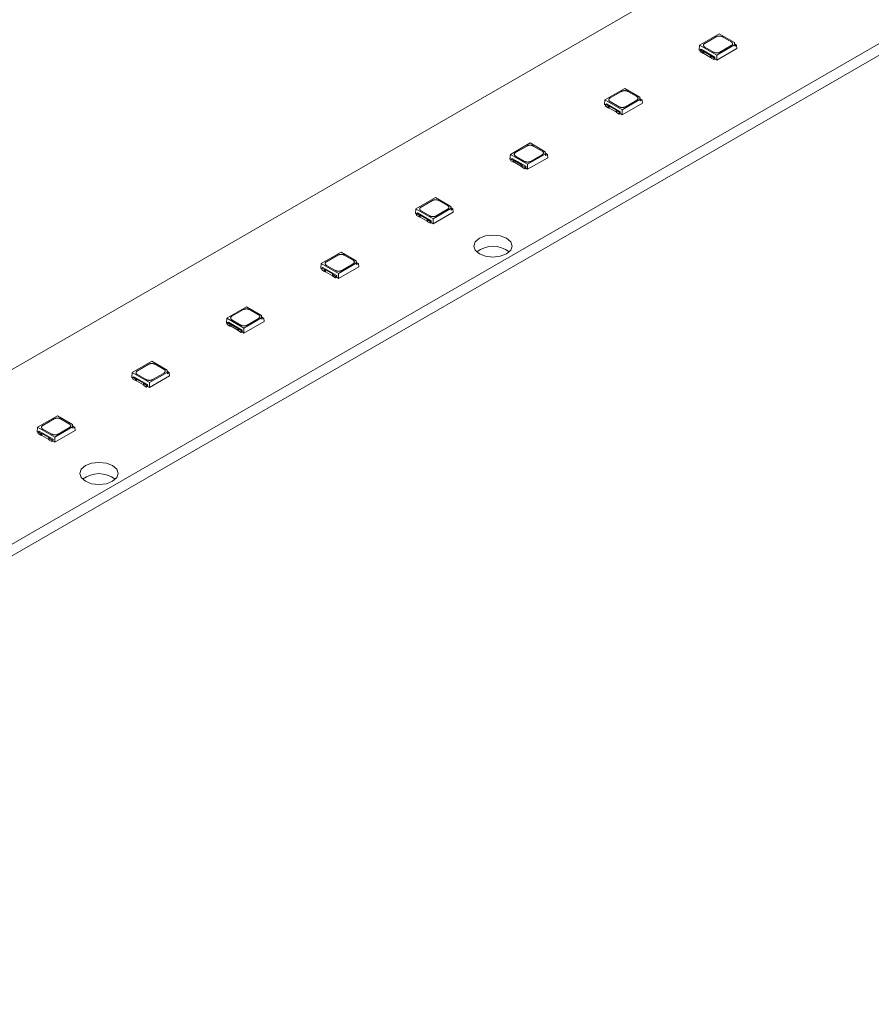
# Model space of a CAD drawing. Header units: millimetres. Extents: x -86 to 309, y 104 to 334.
# Tile 3 of 6: x 19 to 114, y 104 to 214. Entities that reach past the tile are written whole.
import ezdxf

# ---------------------------------------------------------------- set-up
doc = ezdxf.new("R2010")
doc.units = ezdxf.units.MM

msp = doc.modelspace()

# ---------------------------------------------------------------- linework, layer by layer
at = {"color": 7, "linetype": 'Continuous', "lineweight": 15}
for p, q in [((-69.1, 105.1), (309.2, 323.49)), ((-69.1, 103.79), (309.2, 322.18)), ((99.72, 222.15), (14.37, 172.88)), ((97.42, 212.68), (95.21, 211.4)), ((95.79, 211.6), (97.07, 212.34)), ((99.13, 211.69), (97.42, 212.68)), ((97.78, 212.34), (98.77, 211.76)), ((95.21, 211.4), (95.16, 210.87)), ((95.21, 211.4), (97.14, 210.28)), ((96.79, 210.62), (95.79, 211.19)), ((97.14, 210.28), (99.13, 211.43)), ((97.14, 209.72), (99.4, 211.03)), ((98.77, 211.36), (97.49, 210.62)), ((99.13, 211.43), (99.13, 211.69)), ((99.13, 211.69), (99.16, 211.52)), ((99.13, 211.43), (99.16, 211.28)), ((99.16, 211.28), (99.16, 211.52)), ((99.16, 211.52), (99.37, 211.4)), ((99.37, 211.4), (99.16, 211.28)), ((99.37, 211.4), (99.4, 211.03)), ((95.16, 210.87), (95.27, 210.8)), ((95.39, 210.95), (95.27, 210.88)), ((95.27, 210.88), (95.57, 210.71)), ((95.27, 210.88), (95.27, 210.68)), ((95.27, 210.68), (95.57, 210.51)), ((95.39, 210.95), (96.93, 210.06)), ((95.57, 210.51), (95.57, 210.71)), ((95.7, 210.68), (96.46, 210.24)), ((95.7, 210.47), (95.7, 210.68)), ((95.7, 210.47), (96.46, 210.03)), ((96.46, 210.03), (96.46, 210.24)), ((96.52, 210.16), (96.82, 209.99)), ((96.52, 209.96), (96.52, 210.16)), ((96.52, 209.96), (96.82, 209.79)), ((96.82, 209.99), (96.93, 210.06)), ((96.82, 209.79), (96.82, 209.99)), ((96.93, 210.06), (96.92, 209.85)), ((97.03, 209.91), (97.03, 209.91)), ((97.14, 209.72), (97.14, 210.28)), ((96.82, 209.79), (96.92, 209.85)), ((96.92, 209.85), (97.14, 209.72)), ((86.82, 206.55), (84.6, 205.27)), ((85.18, 205.48), (86.46, 206.22)), ((88.52, 205.57), (86.82, 206.55)), ((87.17, 206.22), (88.17, 205.64)), ((88.52, 205.31), (88.52, 205.57)), ((88.52, 205.57), (88.56, 205.39)), ((84.6, 205.27), (84.55, 204.74)), ((84.55, 204.74), (84.67, 204.68)), ((84.6, 205.27), (86.53, 204.16)), ((84.78, 204.83), (84.67, 204.76)), ((84.67, 204.76), (84.96, 204.59)), ((84.67, 204.76), (84.67, 204.56)), ((84.67, 204.56), (84.96, 204.38)), ((84.78, 204.83), (86.32, 203.94)), ((84.96, 204.38), (84.96, 204.59)), ((85.09, 204.56), (85.86, 204.11)), ((85.09, 204.35), (85.09, 204.56)), ((86.18, 204.49), (85.18, 205.07)), ((86.53, 204.16), (88.52, 205.31)), ((86.53, 203.6), (88.8, 204.91)), ((88.17, 205.23), (86.89, 204.49)), ((88.52, 205.31), (88.56, 205.15)), ((88.56, 205.15), (88.56, 205.39)), ((88.56, 205.39), (88.76, 205.27)), ((88.76, 205.27), (88.56, 205.15)), ((88.76, 205.27), (88.8, 204.91)), ((85.09, 204.35), (85.86, 203.91)), ((85.86, 203.91), (85.86, 204.11)), ((85.91, 204.04), (86.21, 203.87)), ((85.91, 203.84), (85.91, 204.04)), ((85.91, 203.84), (86.21, 203.67)), ((86.21, 203.87), (86.32, 203.94)), ((86.21, 203.67), (86.21, 203.87)), ((86.21, 203.67), (86.32, 203.73)), ((86.32, 203.94), (86.32, 203.73)), ((86.32, 203.73), (86.53, 203.6)), ((86.42, 203.79), (86.42, 203.79)), ((86.53, 203.6), (86.53, 204.16)), ((76.21, 200.43), (74, 199.15)), ((74.58, 199.36), (75.86, 200.09)), ((77.91, 199.45), (76.21, 200.43)), ((76.56, 200.09), (77.56, 199.52)), ((74, 199.15), (73.95, 198.62)), ((74, 199.15), (75.93, 198.04)), ((75.57, 198.37), (74.58, 198.95)), ((75.93, 198.04), (77.91, 199.18)), ((77.56, 199.11), (76.28, 198.37)), ((77.91, 199.18), (77.91, 199.45)), ((77.91, 199.45), (77.95, 199.27)), ((77.91, 199.18), (77.95, 199.03)), ((77.95, 199.03), (77.95, 199.27)), ((77.95, 199.27), (78.16, 199.15)), ((78.16, 199.15), (77.95, 199.03)), ((78.16, 199.15), (78.19, 198.78)), ((73.95, 198.62), (74.06, 198.56)), ((74.18, 198.7), (74.06, 198.64)), ((74.06, 198.64), (74.36, 198.47)), ((74.06, 198.64), (74.06, 198.43)), ((74.06, 198.43), (74.36, 198.26)), ((74.18, 198.7), (75.72, 197.81)), ((74.36, 198.26), (74.36, 198.47)), ((74.49, 198.43), (75.25, 197.99)), ((74.49, 198.23), (74.49, 198.43)), ((74.49, 198.23), (75.25, 197.79)), ((75.25, 197.79), (75.25, 197.99)), ((75.31, 197.92), (75.6, 197.75)), ((75.31, 197.71), (75.31, 197.92)), ((75.6, 197.75), (75.72, 197.81)), ((75.6, 197.54), (75.6, 197.75)), ((75.72, 197.81), (75.71, 197.6)), ((75.93, 197.48), (78.19, 198.78)), ((75.93, 197.48), (75.93, 198.04)), ((75.31, 197.71), (75.6, 197.54)), ((75.6, 197.54), (75.71, 197.6)), ((75.71, 197.6), (75.93, 197.48)), ((75.82, 197.67), (75.82, 197.66)), ((65.6, 194.31), (63.39, 193.03)), ((63.97, 193.23), (65.25, 193.97)), ((67.31, 193.32), (65.6, 194.31)), ((65.96, 193.97), (66.95, 193.4)), ((67.31, 193.06), (67.31, 193.32)), ((67.31, 193.32), (67.34, 193.15)), ((63.39, 193.03), (63.34, 192.5)), ((63.34, 192.5), (63.45, 192.43)), ((63.39, 193.03), (65.32, 191.91)), ((63.57, 192.58), (63.45, 192.51)), ((63.45, 192.51), (63.75, 192.34)), ((63.45, 192.51), (63.45, 192.31)), ((63.45, 192.31), (63.75, 192.14)), ((63.57, 192.58), (65.11, 191.69)), ((63.75, 192.14), (63.75, 192.34)), ((63.88, 192.31), (64.64, 191.87)), ((63.88, 192.11), (63.88, 192.31)), ((64.97, 192.25), (63.97, 192.82)), ((65.32, 191.91), (67.31, 193.06)), ((65.32, 191.35), (67.58, 192.66)), ((66.95, 192.99), (65.68, 192.25)), ((67.31, 193.06), (67.34, 192.91)), ((67.34, 192.91), (67.34, 193.15)), ((67.34, 193.15), (67.55, 193.03)), ((67.55, 193.03), (67.34, 192.91)), ((67.55, 193.03), (67.58, 192.66)), ((63.88, 192.11), (64.64, 191.66)), ((64.64, 191.66), (64.64, 191.87)), ((64.7, 191.79), (65, 191.62)), ((64.7, 191.59), (64.7, 191.79)), ((64.7, 191.59), (65, 191.42)), ((65, 191.62), (65.11, 191.69)), ((65, 191.42), (65, 191.62)), ((65, 191.42), (65.1, 191.48)), ((65.11, 191.69), (65.1, 191.48)), ((65.1, 191.48), (65.32, 191.35)), ((65.21, 191.54), (65.21, 191.54)), ((65.32, 191.35), (65.32, 191.91)), ((55, 188.18), (52.78, 186.91)), ((53.36, 187.11), (54.64, 187.85)), ((56.7, 187.2), (55, 188.18)), ((55.35, 187.85), (56.35, 187.27)), ((52.78, 186.91), (52.74, 186.37)), ((52.78, 186.91), (54.71, 185.79)), ((54.36, 186.13), (53.36, 186.7)), ((54.71, 185.79), (56.7, 186.94)), ((56.35, 186.86), (55.07, 186.13)), ((56.7, 186.94), (56.7, 187.2)), ((56.7, 187.2), (56.74, 187.03)), ((56.7, 186.94), (56.74, 186.79)), ((56.74, 186.79), (56.74, 187.03)), ((56.74, 187.03), (56.94, 186.91)), ((56.94, 186.91), (56.74, 186.79)), ((56.94, 186.91), (56.98, 186.54)), ((52.74, 186.37), (52.85, 186.31)), ((52.96, 186.46), (52.85, 186.39)), ((52.85, 186.39), (53.14, 186.22)), ((52.85, 186.39), (52.85, 186.19)), ((52.85, 186.19), (53.14, 186.02)), ((52.96, 186.46), (54.51, 185.57)), ((53.14, 186.02), (53.14, 186.22)), ((53.27, 186.19), (54.04, 185.75)), ((53.27, 185.98), (53.27, 186.19)), ((53.27, 185.98), (54.04, 185.54)), ((54.04, 185.54), (54.04, 185.75)), ((54.09, 185.67), (54.39, 185.5)), ((54.09, 185.47), (54.09, 185.67)), ((54.71, 185.23), (56.98, 186.54)), ((54.71, 185.23), (54.71, 185.79)), ((54.09, 185.47), (54.39, 185.3)), ((54.39, 185.5), (54.51, 185.57)), ((54.39, 185.3), (54.39, 185.5)), ((54.39, 185.3), (54.5, 185.36)), ((54.51, 185.57), (54.5, 185.36)), ((54.5, 185.36), (54.71, 185.23)), ((54.6, 185.42), (54.6, 185.42)), ((44.39, 182.06), (42.18, 180.78)), ((42.76, 180.99), (44.04, 181.73)), ((46.09, 181.08), (44.39, 182.06)), ((44.74, 181.73), (45.74, 181.15)), ((42.18, 180.78), (42.13, 180.25)), ((42.13, 180.25), (42.24, 180.19)), ((42.18, 180.78), (44.11, 179.67)), ((42.36, 180.33), (42.24, 180.27)), ((42.24, 180.27), (42.54, 180.1)), ((42.24, 180.27), (42.24, 180.06)), ((42.24, 180.06), (42.54, 179.89)), ((42.36, 180.33), (43.9, 179.44)), ((42.54, 179.89), (42.54, 180.1)), ((42.67, 180.06), (43.43, 179.62)), ((42.67, 179.86), (42.67, 180.06)), ((43.75, 180), (42.76, 180.58)), ((44.11, 179.67), (46.09, 180.81)), ((44.11, 179.11), (46.37, 180.41)), ((45.74, 180.74), (44.46, 180)), ((46.09, 180.81), (46.09, 181.08)), ((46.09, 181.08), (46.13, 180.9)), ((46.09, 180.81), (46.13, 180.66)), ((46.13, 180.66), (46.13, 180.9)), ((46.13, 180.9), (46.34, 180.78)), ((46.34, 180.78), (46.13, 180.66)), ((46.34, 180.78), (46.37, 180.41)), ((42.67, 179.86), (43.43, 179.42)), ((43.43, 179.42), (43.43, 179.62)), ((43.49, 179.55), (43.78, 179.38)), ((43.49, 179.34), (43.49, 179.55)), ((43.49, 179.34), (43.78, 179.17)), ((43.78, 179.38), (43.9, 179.44)), ((43.78, 179.17), (43.78, 179.38)), ((43.78, 179.17), (43.89, 179.23)), ((43.9, 179.44), (43.89, 179.23)), ((43.89, 179.23), (44.11, 179.11)), ((44, 179.3), (44, 179.3)), ((44.11, 179.11), (44.11, 179.67)), ((33.78, 175.94), (31.57, 174.66)), ((35.49, 174.95), (33.78, 175.94)), ((31.57, 174.66), (31.52, 174.13)), ((31.57, 174.66), (33.5, 173.54)), ((32.15, 174.86), (33.43, 175.6)), ((33.5, 173.54), (35.49, 174.69)), ((35.14, 174.62), (33.86, 173.88)), ((34.14, 175.6), (35.14, 175.03)), ((35.49, 174.69), (35.49, 174.95)), ((35.49, 174.95), (35.52, 174.78)), ((35.49, 174.69), (35.52, 174.54)), ((35.52, 174.54), (35.52, 174.78)), ((35.52, 174.78), (35.73, 174.66)), ((35.73, 174.66), (35.52, 174.54)), ((35.73, 174.66), (35.76, 174.29)), ((31.52, 174.13), (31.63, 174.06)), ((31.75, 174.21), (31.63, 174.14)), ((31.63, 174.14), (31.93, 173.97)), ((31.63, 174.14), (31.63, 173.94)), ((31.63, 173.94), (31.93, 173.77)), ((31.75, 174.21), (33.29, 173.32)), ((31.93, 173.77), (31.93, 173.97)), ((32.06, 173.94), (32.82, 173.5)), ((32.06, 173.74), (32.06, 173.94)), ((32.06, 173.74), (32.82, 173.29)), ((33.15, 173.88), (32.15, 174.46)), ((32.82, 173.29), (32.82, 173.5)), ((33.5, 172.99), (35.76, 174.29)), ((33.5, 172.99), (33.5, 173.54)), ((32.88, 173.43), (33.18, 173.25)), ((32.88, 173.22), (32.88, 173.43)), ((32.88, 173.22), (33.18, 173.05)), ((33.18, 173.25), (33.29, 173.32)), ((33.18, 173.05), (33.18, 173.25)), ((33.18, 173.05), (33.28, 173.11)), ((33.29, 173.32), (33.28, 173.11)), ((33.28, 173.11), (33.5, 172.99)), ((33.39, 173.17), (33.39, 173.17)), ((23.18, 169.81), (20.96, 168.54)), ((21.54, 168.74), (22.82, 169.48)), ((24.88, 168.83), (23.18, 169.81)), ((23.53, 169.48), (24.53, 168.9)), ((20.96, 168.54), (20.92, 168.01)), ((20.92, 168.01), (21.03, 167.94)), ((20.96, 168.54), (22.9, 167.42)), ((21.14, 168.09), (21.03, 168.02)), ((21.03, 168.02), (21.32, 167.85)), ((21.03, 168.02), (21.03, 167.82)), ((21.14, 168.09), (22.69, 167.2)), ((22.54, 167.76), (21.54, 168.33)), ((22.9, 167.42), (24.88, 168.57)), ((22.9, 166.86), (25.16, 168.17)), ((24.53, 168.5), (23.25, 167.76)), ((24.88, 168.57), (24.88, 168.83)), ((24.88, 168.83), (24.92, 168.66)), ((24.88, 168.57), (24.92, 168.42)), ((24.92, 168.42), (24.92, 168.66)), ((24.92, 168.66), (25.12, 168.54)), ((25.12, 168.54), (24.92, 168.42)), ((25.12, 168.54), (25.16, 168.17)), ((21.03, 167.82), (21.32, 167.65)), ((21.32, 167.65), (21.32, 167.85)), ((21.45, 167.82), (22.22, 167.38)), ((21.45, 167.61), (21.45, 167.82)), ((21.45, 167.61), (22.22, 167.17)), ((22.22, 167.17), (22.22, 167.38)), ((22.27, 167.3), (22.57, 167.13)), ((22.27, 167.1), (22.27, 167.3)), ((22.27, 167.1), (22.57, 166.93)), ((22.57, 167.13), (22.69, 167.2)), ((22.57, 166.93), (22.57, 167.13)), ((22.57, 166.93), (22.68, 166.99)), ((22.69, 167.2), (22.68, 166.99)), ((22.68, 166.99), (22.9, 166.86)), ((22.78, 167.05), (22.78, 167.05)), ((22.9, 166.86), (22.9, 167.42))]:
    msp.add_line(p, q, dxfattribs=at)
at = {"color": 7, "linetype": 'Continuous', "lineweight": 15, "flags": 128}
for points in [[(73.56, 189.74), (72.86, 190.01), (72.04, 190.1), (71.22, 190.01), (70.52, 189.74), (70.05, 189.34), (69.89, 188.86), (70.05, 188.39), (70.52, 187.99), (71.22, 187.72), (72.04, 187.62), (72.86, 187.72), (73.56, 187.99), (74.03, 188.39), (74.19, 188.86), (74.03, 189.34), (73.56, 189.74)], [(29.37, 164.23), (28.67, 164.5), (27.84, 164.59), (27.02, 164.5), (26.32, 164.23), (25.86, 163.83), (25.69, 163.35), (25.86, 162.88), (26.32, 162.47), (27.02, 162.2), (27.84, 162.11), (28.67, 162.2), (29.37, 162.47), (29.83, 162.88), (29.99, 163.35), (29.83, 163.83), (29.37, 164.23)]]:
    msp.add_lwpolyline(points, dxfattribs=at)
at = {"color": 7, "linetype": 'Continuous', "lineweight": 15}
for centre in [(72.04, 185.9), (27.84, 160.39)]:
    msp.add_arc(centre, 2.94, 51.5913, 128.4087, dxfattribs=at)
for points, knots in [([(97.07, 212.34), (97.09, 212.35), (97.12, 212.37), (97.17, 212.39), (97.24, 212.41), (97.33, 212.42), (97.42, 212.43), (97.52, 212.42), (97.62, 212.4), (97.7, 212.38), (97.75, 212.35), (97.78, 212.34)], [0, 0, 0, 0, 0.0822494, 0.165214, 0.2503144, 0.3746275, 0.5000806, 0.6226075, 0.7498484, 0.875107, 1, 1, 1, 1]), ([(95.79, 211.19), (95.78, 211.2), (95.75, 211.22), (95.71, 211.25), (95.68, 211.29), (95.65, 211.34), (95.64, 211.4), (95.65, 211.45), (95.68, 211.51), (95.73, 211.56), (95.77, 211.59), (95.79, 211.6)], [0, 0, 0, 0, 0.0822494, 0.165214, 0.2503144, 0.3746275, 0.5000806, 0.6226075, 0.7498484, 0.875107, 1, 1, 1, 1]), ([(98.77, 211.76), (98.79, 211.76), (98.82, 211.74), (98.85, 211.71), (98.89, 211.67), (98.91, 211.62), (98.92, 211.56), (98.91, 211.5), (98.89, 211.45), (98.84, 211.4), (98.8, 211.37), (98.77, 211.36)], [0, 0, 0, 0, 0.0822494, 0.165214, 0.2503144, 0.3746275, 0.5000806, 0.6226075, 0.7498484, 0.875107, 1, 1, 1, 1]), ([(95.57, 210.71), (95.58, 210.71), (95.61, 210.71), (95.64, 210.7), (95.67, 210.69), (95.69, 210.68), (95.7, 210.68)], [0, 0, 0, 0, 0.254275, 0.5, 0.745725, 1, 1, 1, 1]), ([(96.46, 210.24), (96.47, 210.23), (96.49, 210.22), (96.51, 210.2), (96.52, 210.18), (96.52, 210.17), (96.52, 210.16)], [0, 0, 0, 0, 0.254275, 0.5, 0.745725, 1, 1, 1, 1]), ([(97.49, 210.62), (97.48, 210.61), (97.45, 210.59), (97.39, 210.57), (97.32, 210.55), (97.24, 210.54), (97.14, 210.53), (97.04, 210.54), (96.95, 210.55), (96.86, 210.58), (96.81, 210.61), (96.79, 210.62)], [0, 0, 0, 0, 0.082249, 0.165214, 0.250314, 0.374627, 0.500081, 0.622608, 0.749848, 0.875107, 1, 1, 1, 1]), ([(85.18, 205.07), (85.17, 205.08), (85.14, 205.1), (85.1, 205.13), (85.07, 205.17), (85.04, 205.22), (85.03, 205.27), (85.04, 205.33), (85.07, 205.38), (85.12, 205.44), (85.16, 205.46), (85.18, 205.48)], [0, 0, 0, 0, 0.0822494, 0.165214, 0.2503144, 0.3746275, 0.5000806, 0.6226075, 0.7498484, 0.875107, 1, 1, 1, 1]), ([(86.46, 206.22), (86.48, 206.23), (86.51, 206.24), (86.57, 206.26), (86.64, 206.28), (86.72, 206.3), (86.82, 206.3), (86.92, 206.3), (87.01, 206.28), (87.1, 206.26), (87.15, 206.23), (87.17, 206.22)], [0, 0, 0, 0, 0.0822494, 0.165214, 0.2503144, 0.3746275, 0.5000806, 0.6226075, 0.7498484, 0.875107, 1, 1, 1, 1]), ([(88.17, 205.64), (88.18, 205.63), (88.21, 205.61), (88.25, 205.58), (88.28, 205.54), (88.31, 205.49), (88.32, 205.44), (88.31, 205.38), (88.28, 205.33), (88.23, 205.28), (88.19, 205.25), (88.17, 205.23)], [0, 0, 0, 0, 0.0822494, 0.165214, 0.2503144, 0.3746275, 0.5000806, 0.6226075, 0.7498484, 0.875107, 1, 1, 1, 1]), ([(84.96, 204.59), (84.98, 204.59), (85, 204.59), (85.03, 204.58), (85.06, 204.57), (85.08, 204.56), (85.09, 204.56)], [0, 0, 0, 0, 0.254275, 0.5, 0.745725, 1, 1, 1, 1]), ([(86.89, 204.49), (86.87, 204.49), (86.84, 204.47), (86.79, 204.45), (86.72, 204.43), (86.63, 204.41), (86.54, 204.41), (86.44, 204.41), (86.34, 204.43), (86.25, 204.46), (86.21, 204.48), (86.18, 204.49)], [0, 0, 0, 0, 0.082249, 0.165214, 0.250314, 0.374627, 0.500081, 0.622608, 0.749848, 0.875107, 1, 1, 1, 1]), ([(85.86, 204.11), (85.86, 204.11), (85.88, 204.1), (85.9, 204.08), (85.91, 204.06), (85.91, 204.05), (85.91, 204.04)], [0, 0, 0, 0, 0.254275, 0.5, 0.745725, 1, 1, 1, 1]), ([(75.86, 200.09), (75.87, 200.1), (75.9, 200.12), (75.96, 200.14), (76.03, 200.16), (76.11, 200.18), (76.21, 200.18), (76.31, 200.18), (76.4, 200.16), (76.49, 200.13), (76.54, 200.11), (76.56, 200.09)], [0, 0, 0, 0, 0.0822494, 0.165214, 0.2503144, 0.3746275, 0.5000806, 0.6226075, 0.7498484, 0.875107, 1, 1, 1, 1]), ([(74.58, 198.95), (74.56, 198.96), (74.53, 198.97), (74.5, 199.01), (74.46, 199.05), (74.44, 199.09), (74.43, 199.15), (74.44, 199.21), (74.47, 199.26), (74.51, 199.31), (74.56, 199.34), (74.58, 199.36)], [0, 0, 0, 0, 0.082249, 0.165214, 0.250314, 0.374627, 0.500081, 0.622608, 0.749848, 0.875107, 1, 1, 1, 1]), ([(77.56, 199.52), (77.58, 199.51), (77.61, 199.49), (77.64, 199.46), (77.68, 199.42), (77.7, 199.37), (77.71, 199.32), (77.7, 199.26), (77.67, 199.2), (77.63, 199.15), (77.58, 199.12), (77.56, 199.11)], [0, 0, 0, 0, 0.0822494, 0.165214, 0.2503144, 0.3746275, 0.5000806, 0.6226075, 0.7498484, 0.875107, 1, 1, 1, 1]), ([(74.36, 198.47), (74.37, 198.47), (74.39, 198.46), (74.43, 198.46), (74.46, 198.45), (74.48, 198.44), (74.49, 198.43)], [0, 0, 0, 0, 0.254275, 0.5, 0.745725, 1, 1, 1, 1]), ([(75.25, 197.99), (75.26, 197.99), (75.27, 197.98), (75.29, 197.96), (75.3, 197.94), (75.31, 197.92), (75.31, 197.92)], [0, 0, 0, 0, 0.254275, 0.5, 0.745725, 1, 1, 1, 1]), ([(76.28, 198.37), (76.27, 198.36), (76.23, 198.35), (76.18, 198.33), (76.11, 198.31), (76.03, 198.29), (75.93, 198.29), (75.83, 198.29), (75.74, 198.31), (75.65, 198.33), (75.6, 198.36), (75.57, 198.37)], [0, 0, 0, 0, 0.082249, 0.165214, 0.250314, 0.374627, 0.500081, 0.622608, 0.749848, 0.875107, 1, 1, 1, 1]), ([(65.25, 193.97), (65.27, 193.98), (65.3, 194), (65.35, 194.02), (65.42, 194.04), (65.51, 194.05), (65.6, 194.06), (65.7, 194.05), (65.8, 194.04), (65.88, 194.01), (65.93, 193.98), (65.96, 193.97)], [0, 0, 0, 0, 0.0822494, 0.165214, 0.2503144, 0.3746275, 0.5000806, 0.6226075, 0.7498484, 0.875107, 1, 1, 1, 1]), ([(66.95, 193.4), (66.97, 193.39), (67, 193.37), (67.03, 193.34), (67.07, 193.3), (67.09, 193.25), (67.1, 193.19), (67.1, 193.14), (67.07, 193.08), (67.02, 193.03), (66.98, 193), (66.95, 192.99)], [0, 0, 0, 0, 0.0822494, 0.165214, 0.2503144, 0.3746275, 0.5000806, 0.6226075, 0.7498484, 0.875107, 1, 1, 1, 1]), ([(63.75, 192.34), (63.76, 192.34), (63.79, 192.34), (63.82, 192.33), (63.85, 192.32), (63.87, 192.31), (63.88, 192.31)], [0, 0, 0, 0, 0.254275, 0.5, 0.745725, 1, 1, 1, 1]), ([(63.97, 192.82), (63.96, 192.83), (63.93, 192.85), (63.89, 192.88), (63.86, 192.92), (63.83, 192.97), (63.82, 193.03), (63.83, 193.08), (63.86, 193.14), (63.91, 193.19), (63.95, 193.22), (63.97, 193.23)], [0, 0, 0, 0, 0.0822494, 0.165214, 0.2503144, 0.3746275, 0.5000806, 0.6226075, 0.7498484, 0.875107, 1, 1, 1, 1]), ([(65.68, 192.25), (65.66, 192.24), (65.63, 192.22), (65.57, 192.2), (65.5, 192.18), (65.42, 192.17), (65.32, 192.16), (65.22, 192.17), (65.13, 192.18), (65.04, 192.21), (64.99, 192.24), (64.97, 192.25)], [0, 0, 0, 0, 0.082249, 0.165214, 0.250314, 0.374627, 0.500081, 0.622608, 0.749848, 0.875107, 1, 1, 1, 1]), ([(64.64, 191.87), (64.65, 191.86), (64.67, 191.85), (64.69, 191.83), (64.7, 191.82), (64.7, 191.8), (64.7, 191.79)], [0, 0, 0, 0, 0.254275, 0.5, 0.745725, 1, 1, 1, 1]), ([(54.64, 187.85), (54.66, 187.86), (54.69, 187.87), (54.75, 187.89), (54.82, 187.91), (54.9, 187.93), (55, 187.93), (55.1, 187.93), (55.19, 187.91), (55.28, 187.89), (55.33, 187.86), (55.35, 187.85)], [0, 0, 0, 0, 0.0822494, 0.165214, 0.2503144, 0.3746275, 0.5000806, 0.6226075, 0.7498484, 0.875107, 1, 1, 1, 1]), ([(53.36, 186.7), (53.35, 186.71), (53.32, 186.73), (53.28, 186.76), (53.25, 186.8), (53.22, 186.85), (53.21, 186.9), (53.22, 186.96), (53.25, 187.02), (53.3, 187.07), (53.34, 187.1), (53.36, 187.11)], [0, 0, 0, 0, 0.0822494, 0.165214, 0.2503144, 0.3746275, 0.5000806, 0.6226075, 0.7498484, 0.875107, 1, 1, 1, 1]), ([(56.35, 187.27), (56.36, 187.26), (56.39, 187.25), (56.43, 187.21), (56.46, 187.17), (56.49, 187.13), (56.5, 187.07), (56.49, 187.01), (56.46, 186.96), (56.41, 186.91), (56.37, 186.88), (56.35, 186.86)], [0, 0, 0, 0, 0.0822494, 0.165214, 0.2503144, 0.3746275, 0.5000806, 0.6226075, 0.7498484, 0.875107, 1, 1, 1, 1]), ([(53.14, 186.22), (53.16, 186.22), (53.18, 186.22), (53.21, 186.21), (53.25, 186.2), (53.26, 186.19), (53.27, 186.19)], [0, 0, 0, 0, 0.254275, 0.5, 0.745725, 1, 1, 1, 1]), ([(54.04, 185.75), (54.04, 185.74), (54.06, 185.73), (54.08, 185.71), (54.09, 185.69), (54.09, 185.68), (54.09, 185.67)], [0, 0, 0, 0, 0.254275, 0.5, 0.745725, 1, 1, 1, 1]), ([(55.07, 186.13), (55.05, 186.12), (55.02, 186.1), (54.97, 186.08), (54.9, 186.06), (54.81, 186.04), (54.72, 186.04), (54.62, 186.04), (54.52, 186.06), (54.43, 186.09), (54.39, 186.11), (54.36, 186.13)], [0, 0, 0, 0, 0.082249, 0.165214, 0.250314, 0.374627, 0.500081, 0.622608, 0.749848, 0.875107, 1, 1, 1, 1]), ([(44.04, 181.73), (44.05, 181.73), (44.09, 181.75), (44.14, 181.77), (44.21, 181.79), (44.29, 181.81), (44.39, 181.81), (44.49, 181.81), (44.58, 181.79), (44.67, 181.76), (44.72, 181.74), (44.74, 181.73)], [0, 0, 0, 0, 0.0822494, 0.165214, 0.2503144, 0.3746275, 0.5000806, 0.6226075, 0.7498484, 0.875107, 1, 1, 1, 1]), ([(42.54, 180.1), (42.55, 180.1), (42.57, 180.1), (42.61, 180.09), (42.64, 180.08), (42.66, 180.07), (42.67, 180.06)], [0, 0, 0, 0, 0.254275, 0.5, 0.745725, 1, 1, 1, 1]), ([(42.76, 180.58), (42.74, 180.59), (42.71, 180.61), (42.68, 180.64), (42.64, 180.68), (42.62, 180.73), (42.61, 180.78), (42.62, 180.84), (42.65, 180.89), (42.69, 180.94), (42.74, 180.97), (42.76, 180.99)], [0, 0, 0, 0, 0.0822494, 0.165214, 0.2503144, 0.3746275, 0.5000806, 0.6226075, 0.7498484, 0.875107, 1, 1, 1, 1]), ([(45.74, 181.15), (45.76, 181.14), (45.79, 181.12), (45.82, 181.09), (45.86, 181.05), (45.88, 181), (45.89, 180.95), (45.88, 180.89), (45.85, 180.83), (45.81, 180.78), (45.76, 180.76), (45.74, 180.74)], [0, 0, 0, 0, 0.0822494, 0.165214, 0.2503144, 0.3746275, 0.5000806, 0.6226075, 0.7498484, 0.875107, 1, 1, 1, 1]), ([(43.43, 179.62), (43.44, 179.62), (43.45, 179.61), (43.47, 179.59), (43.48, 179.57), (43.49, 179.56), (43.49, 179.55)], [0, 0, 0, 0, 0.254275, 0.5, 0.745725, 1, 1, 1, 1]), ([(44.46, 180), (44.45, 179.99), (44.41, 179.98), (44.36, 179.96), (44.29, 179.94), (44.21, 179.92), (44.11, 179.92), (44.01, 179.92), (43.92, 179.94), (43.83, 179.96), (43.78, 179.99), (43.75, 180)], [0, 0, 0, 0, 0.082249, 0.165214, 0.250314, 0.374627, 0.500081, 0.622608, 0.749848, 0.875107, 1, 1, 1, 1]), ([(33.43, 175.6), (33.45, 175.61), (33.48, 175.63), (33.53, 175.65), (33.6, 175.67), (33.69, 175.68), (33.78, 175.69), (33.88, 175.68), (33.98, 175.67), (34.06, 175.64), (34.11, 175.61), (34.14, 175.6)], [0, 0, 0, 0, 0.0822494, 0.165214, 0.2503144, 0.3746275, 0.5000806, 0.6226075, 0.7498484, 0.875107, 1, 1, 1, 1]), ([(32.15, 174.46), (32.14, 174.46), (32.11, 174.48), (32.07, 174.51), (32.04, 174.55), (32.01, 174.6), (32, 174.66), (32.01, 174.72), (32.04, 174.77), (32.09, 174.82), (32.13, 174.85), (32.15, 174.86)], [0, 0, 0, 0, 0.082249, 0.165214, 0.250314, 0.374627, 0.500081, 0.622608, 0.749848, 0.875107, 1, 1, 1, 1]), ([(35.14, 175.03), (35.15, 175.02), (35.18, 175), (35.22, 174.97), (35.25, 174.93), (35.28, 174.88), (35.28, 174.82), (35.28, 174.77), (35.25, 174.71), (35.2, 174.66), (35.16, 174.63), (35.14, 174.62)], [0, 0, 0, 0, 0.0822494, 0.165214, 0.2503144, 0.3746275, 0.5000806, 0.6226075, 0.7498484, 0.875107, 1, 1, 1, 1]), ([(31.93, 173.97), (31.94, 173.97), (31.97, 173.97), (32, 173.97), (32.03, 173.96), (32.05, 173.95), (32.06, 173.94)], [0, 0, 0, 0, 0.254275, 0.5, 0.745725, 1, 1, 1, 1]), ([(32.82, 173.5), (32.83, 173.49), (32.85, 173.48), (32.87, 173.47), (32.88, 173.45), (32.88, 173.43), (32.88, 173.43)], [0, 0, 0, 0, 0.254275, 0.5, 0.745725, 1, 1, 1, 1]), ([(33.86, 173.88), (33.84, 173.87), (33.81, 173.85), (33.75, 173.83), (33.68, 173.81), (33.6, 173.8), (33.5, 173.79), (33.4, 173.8), (33.31, 173.82), (33.22, 173.84), (33.17, 173.87), (33.15, 173.88)], [0, 0, 0, 0, 0.082249, 0.165214, 0.250314, 0.374627, 0.500081, 0.622608, 0.749848, 0.875107, 1, 1, 1, 1]), ([(22.82, 169.48), (22.84, 169.49), (22.87, 169.5), (22.93, 169.53), (23, 169.54), (23.08, 169.56), (23.18, 169.57), (23.28, 169.56), (23.37, 169.54), (23.46, 169.52), (23.51, 169.49), (23.53, 169.48)], [0, 0, 0, 0, 0.082249, 0.165214, 0.250314, 0.374627, 0.500081, 0.622608, 0.749848, 0.875107, 1, 1, 1, 1]), ([(21.54, 168.33), (21.53, 168.34), (21.5, 168.36), (21.46, 168.39), (21.43, 168.43), (21.4, 168.48), (21.39, 168.54), (21.4, 168.59), (21.43, 168.65), (21.48, 168.7), (21.52, 168.73), (21.54, 168.74)], [0, 0, 0, 0, 0.082249, 0.165214, 0.250314, 0.374627, 0.500081, 0.622608, 0.749848, 0.875107, 1, 1, 1, 1]), ([(24.53, 168.9), (24.54, 168.89), (24.57, 168.88), (24.61, 168.84), (24.64, 168.8), (24.67, 168.76), (24.68, 168.7), (24.67, 168.64), (24.64, 168.59), (24.59, 168.54), (24.55, 168.51), (24.53, 168.5)], [0, 0, 0, 0, 0.0822494, 0.165214, 0.2503144, 0.3746275, 0.5000806, 0.6226075, 0.7498484, 0.875107, 1, 1, 1, 1]), ([(21.32, 167.85), (21.34, 167.85), (21.36, 167.85), (21.39, 167.84), (21.43, 167.83), (21.44, 167.82), (21.45, 167.82)], [0, 0, 0, 0, 0.254275, 0.5, 0.745725, 1, 1, 1, 1]), ([(22.22, 167.38), (22.23, 167.37), (22.24, 167.36), (22.26, 167.34), (22.27, 167.32), (22.27, 167.31), (22.27, 167.3)], [0, 0, 0, 0, 0.254275, 0.5, 0.745725, 1, 1, 1, 1]), ([(23.25, 167.76), (23.23, 167.75), (23.2, 167.73), (23.15, 167.71), (23.08, 167.69), (22.99, 167.68), (22.9, 167.67), (22.8, 167.68), (22.7, 167.69), (22.61, 167.72), (22.57, 167.74), (22.54, 167.76)], [0, 0, 0, 0, 0.0822494, 0.165214, 0.2503144, 0.3746275, 0.5000806, 0.6226075, 0.7498484, 0.875107, 1, 1, 1, 1])]:
    msp.add_open_spline(points, degree=3, knots=knots, dxfattribs=at)
for points in [[(95.7, 210.47), (95.66, 210.49), (95.62, 210.51), (95.57, 210.51)], [(96.52, 209.96), (96.52, 209.99), (96.5, 210.01), (96.46, 210.03)], [(85.09, 204.35), (85.06, 204.37), (85.01, 204.38), (84.96, 204.38)], [(85.91, 203.84), (85.91, 203.86), (85.89, 203.89), (85.86, 203.91)], [(74.49, 198.23), (74.45, 198.25), (74.4, 198.26), (74.36, 198.26)], [(75.31, 197.71), (75.3, 197.74), (75.28, 197.77), (75.25, 197.79)], [(63.88, 192.11), (63.84, 192.12), (63.8, 192.14), (63.75, 192.14)], [(64.7, 191.59), (64.7, 191.62), (64.68, 191.64), (64.64, 191.66)], [(53.27, 185.98), (53.24, 186), (53.19, 186.01), (53.14, 186.02)], [(54.09, 185.47), (54.09, 185.49), (54.07, 185.52), (54.04, 185.54)], [(42.67, 179.86), (42.63, 179.88), (42.58, 179.89), (42.54, 179.89)], [(43.49, 179.34), (43.49, 179.37), (43.46, 179.4), (43.43, 179.42)], [(32.06, 173.74), (32.02, 173.76), (31.98, 173.77), (31.93, 173.77)], [(32.88, 173.22), (32.88, 173.25), (32.86, 173.27), (32.82, 173.29)], [(21.45, 167.61), (21.42, 167.63), (21.37, 167.64), (21.32, 167.65)], [(22.27, 167.1), (22.27, 167.12), (22.25, 167.15), (22.22, 167.17)]]:
    msp.add_open_spline(points, degree=3, dxfattribs=at)

doc.saveas('drawing.dxf')
